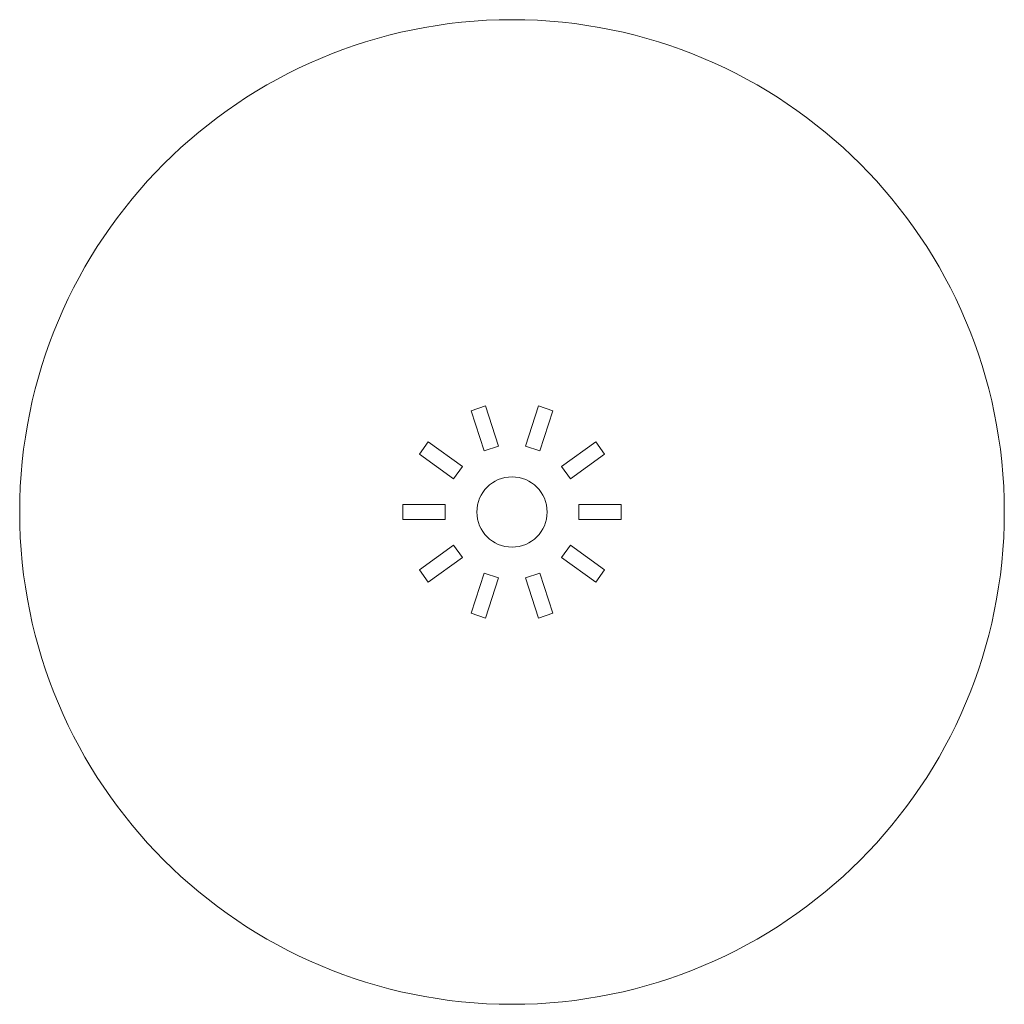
# Model space of a CAD drawing. Header units: inches. Extents: x -3.5 to 3.5, y -3.5 to 3.5.
import ezdxf

# ---------------------------------------------------------------- set-up
doc = ezdxf.new("R2010")
doc.units = ezdxf.units.IN
doc.header["$MEASUREMENT"] = 0

msp = doc.modelspace()

# ---------------------------------------------------------------- linework, layer by layer
at = {"color": 7, "linetype": 'Continuous', "lineweight": 15}
for p, q in [((-0.1881, 0.7538), (-0.2908, 0.7204)), ((-0.2908, 0.7204), (-0.1981, 0.4351)), ((-0.0954, 0.4684), (-0.1881, 0.7538)), ((0.1881, 0.7538), (0.0954, 0.4684)), ((0.2908, 0.7204), (0.1881, 0.7538)), ((0.1981, 0.4351), (0.2908, 0.7204)), ((-0.5952, 0.4992), (-0.6587, 0.4118)), ((-0.3525, 0.3229), (-0.5952, 0.4992)), ((0.5952, 0.4992), (0.3525, 0.3229)), ((0.6587, 0.4118), (0.5952, 0.4992)), ((-0.1981, 0.4351), (-0.0954, 0.4684)), ((0.0954, 0.4684), (0.1981, 0.4351)), ((-0.6587, 0.4118), (-0.416, 0.2355)), ((0.416, 0.2355), (0.6587, 0.4118)), ((-0.416, 0.2355), (-0.3525, 0.3229)), ((0.3525, 0.3229), (0.416, 0.2355)), ((-0.475, 0.054), (-0.775, 0.054)), ((-0.775, 0.054), (-0.775, -0.054)), ((-0.475, -0.054), (-0.475, 0.054)), ((0.775, 0.054), (0.475, 0.054)), ((0.475, 0.054), (0.475, -0.054)), ((0.775, -0.054), (0.775, 0.054)), ((-0.775, -0.054), (-0.475, -0.054)), ((0.475, -0.054), (0.775, -0.054)), ((-0.416, -0.2355), (-0.6587, -0.4118)), ((-0.3525, -0.3229), (-0.416, -0.2355)), ((0.416, -0.2355), (0.3525, -0.3229)), ((0.6587, -0.4118), (0.416, -0.2355)), ((-0.5952, -0.4992), (-0.3525, -0.3229)), ((0.3525, -0.3229), (0.5952, -0.4992)), ((-0.6587, -0.4118), (-0.5952, -0.4992)), ((0.5952, -0.4992), (0.6587, -0.4118)), ((-0.1981, -0.4351), (-0.2908, -0.7204)), ((-0.0954, -0.4684), (-0.1981, -0.4351)), ((-0.1881, -0.7538), (-0.0954, -0.4684)), ((0.1981, -0.4351), (0.0954, -0.4684)), ((0.0954, -0.4684), (0.1881, -0.7538)), ((0.2908, -0.7204), (0.1981, -0.4351)), ((-0.2908, -0.7204), (-0.1881, -0.7538)), ((0.1881, -0.7538), (0.2908, -0.7204))]:
    msp.add_line(p, q, dxfattribs=at)
for radius in [3.5, 0.25]:
    msp.add_circle((0, 0), radius, dxfattribs=at)

doc.saveas('drawing.dxf')
